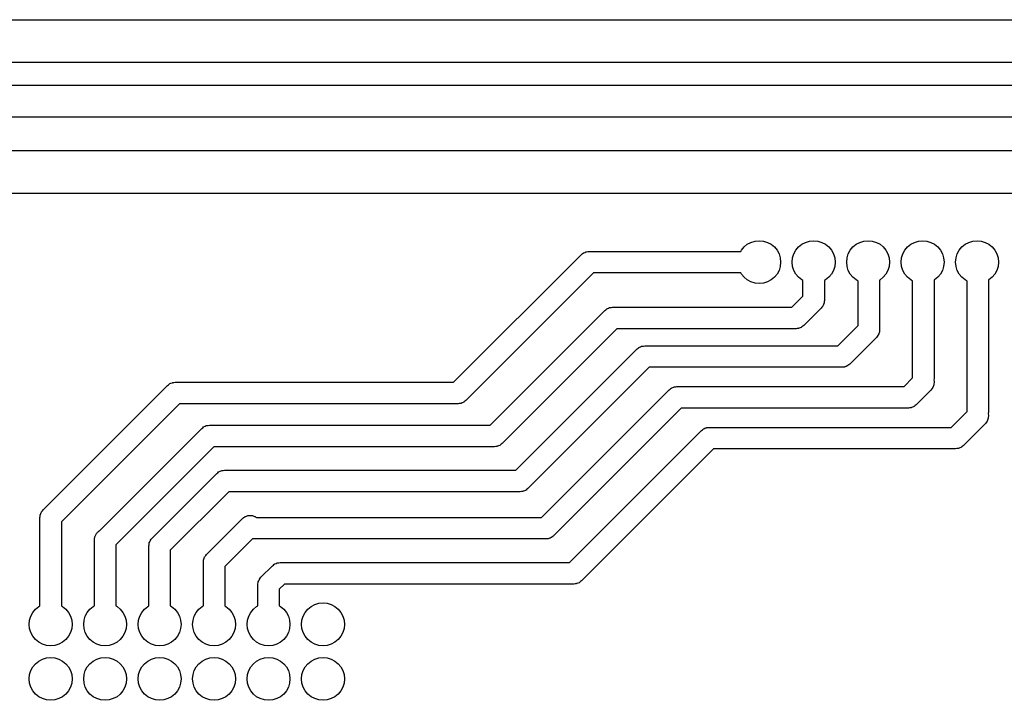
# Model space of a CAD drawing. Extents: x 62 to 248, y -138 to -62.
# Tile 5 of 10: x 112 to 158, y -94 to -62. Entities that reach past the tile are written whole.
import ezdxf

# ---------------------------------------------------------------- set-up
doc = ezdxf.new("R2010")
doc.units = 0
doc.layers.add('BLACK', color=7, linetype='CONTINUOUS')

msp = doc.modelspace()

# ---------------------------------------------------------------- linework, layer by layer
at = {"layer": 'BLACK', "linetype": 'CONTINUOUS'}
for p, q in [((84.1, -62), (196.5, -62)), ((196.085786, -64), (84.1, -64)), ((88.2, -65.05), (192, -65.05)), ((191.68934, -66.55), (88.51066, -66.55)), ((90.4, -68.1), (182.98, -68.1)), ((182.565786, -70.1), (90.814214, -70.1)), ((146.132893, -72.592893), (146.28443, -72.46853)), ((146.28443, -72.46853), (146.457317, -72.37612)), ((146.457317, -72.37612), (146.64491, -72.319215)), ((146.64491, -72.319215), (146.84, -72.3)), ((146.84, -72.3), (147.03509, -72.319215)), ((147.03509, -72.319215), (147.222683, -72.37612)), ((147.222683, -72.37612), (147.39557, -72.46853)), ((147.39557, -72.46853), (147.547107, -72.592893)), ((148.672893, -72.592893), (148.82443, -72.46853)), ((148.82443, -72.46853), (148.997317, -72.37612)), ((148.997317, -72.37612), (149.18491, -72.319215)), ((149.18491, -72.319215), (149.38, -72.3)), ((149.38, -72.3), (149.57509, -72.319215)), ((149.57509, -72.319215), (149.762683, -72.37612)), ((149.762683, -72.37612), (149.93557, -72.46853)), ((149.93557, -72.46853), (150.087107, -72.592893)), ((151.212893, -72.592893), (151.36443, -72.46853)), ((151.36443, -72.46853), (151.537317, -72.37612)), ((151.537317, -72.37612), (151.72491, -72.319215)), ((151.72491, -72.319215), (151.92, -72.3)), ((151.92, -72.3), (152.11509, -72.319215)), ((152.11509, -72.319215), (152.302683, -72.37612)), ((152.302683, -72.37612), (152.47557, -72.46853)), ((152.47557, -72.46853), (152.627107, -72.592893)), ((153.752893, -72.592893), (153.90443, -72.46853)), ((153.90443, -72.46853), (154.077317, -72.37612)), ((154.077317, -72.37612), (154.26491, -72.319215)), ((154.26491, -72.319215), (154.46, -72.3)), ((154.46, -72.3), (154.65509, -72.319215)), ((154.65509, -72.319215), (154.842683, -72.37612)), ((154.842683, -72.37612), (155.01557, -72.46853)), ((155.01557, -72.46853), (155.167107, -72.592893)), ((156.292893, -72.592893), (156.44443, -72.46853)), ((156.44443, -72.46853), (156.617317, -72.37612)), ((156.617317, -72.37612), (156.80491, -72.319215)), ((156.80491, -72.319215), (157, -72.3)), ((157, -72.3), (157.19509, -72.319215)), ((157.19509, -72.319215), (157.382683, -72.37612)), ((157.382683, -72.37612), (157.55557, -72.46853)), ((157.55557, -72.46853), (157.707107, -72.592893)), ((132.592894, -78.9), (138.546447, -72.946446)), ((138.546447, -72.946446), (138.589261, -72.914396)), ((138.589261, -72.914396), (138.62968, -72.879373)), ((138.62968, -72.879373), (138.646008, -72.871915)), ((138.646008, -72.871915), (138.660376, -72.861161)), ((138.660376, -72.861161), (138.710483, -72.842471)), ((138.710483, -72.842471), (138.759134, -72.820254)), ((138.759134, -72.820254), (138.776899, -72.817699)), ((138.776899, -72.817699), (138.793717, -72.811427)), ((138.793717, -72.811427), (138.847061, -72.807611)), ((138.847061, -72.807611), (138.9, -72.8)), ((138.9, -72.8), (145.978827, -72.8)), ((145.978827, -72.8), (146.00853, -72.74443)), ((146.00853, -72.74443), (146.132893, -72.592893)), ((147.547107, -72.592893), (147.67147, -72.74443)), ((147.67147, -72.74443), (147.76388, -72.917317)), ((147.76388, -72.917317), (147.820785, -73.10491)), ((148.399215, -73.10491), (148.45612, -72.917317)), ((148.45612, -72.917317), (148.54853, -72.74443)), ((148.54853, -72.74443), (148.672893, -72.592893)), ((150.087107, -72.592893), (150.21147, -72.74443)), ((150.21147, -72.74443), (150.30388, -72.917317)), ((150.30388, -72.917317), (150.360785, -73.10491)), ((150.939215, -73.10491), (150.99612, -72.917317)), ((150.99612, -72.917317), (151.08853, -72.74443)), ((151.08853, -72.74443), (151.212893, -72.592893)), ((152.627107, -72.592893), (152.75147, -72.74443)), ((152.75147, -72.74443), (152.84388, -72.917317)), ((152.84388, -72.917317), (152.900785, -73.10491)), ((153.479215, -73.10491), (153.53612, -72.917317)), ((153.53612, -72.917317), (153.62853, -72.74443)), ((153.62853, -72.74443), (153.752893, -72.592893)), ((155.167107, -72.592893), (155.29147, -72.74443)), ((155.29147, -72.74443), (155.38388, -72.917317)), ((155.38388, -72.917317), (155.440785, -73.10491)), ((156.019215, -73.10491), (156.07612, -72.917317)), ((156.07612, -72.917317), (156.16853, -72.74443)), ((156.16853, -72.74443), (156.292893, -72.592893)), ((157.707107, -72.592893), (157.83147, -72.74443)), ((157.83147, -72.74443), (157.92388, -72.917317)), ((157.92388, -72.917317), (157.980785, -73.10491)), ((147.820785, -73.10491), (147.84, -73.3)), ((147.84, -73.3), (147.820785, -73.49509)), ((148.38, -73.3), (148.399215, -73.10491)), ((148.399215, -73.49509), (148.38, -73.3)), ((150.360785, -73.10491), (150.38, -73.3)), ((150.38, -73.3), (150.360785, -73.49509)), ((150.92, -73.3), (150.939215, -73.10491)), ((150.939215, -73.49509), (150.92, -73.3)), ((152.900785, -73.10491), (152.92, -73.3)), ((152.92, -73.3), (152.900785, -73.49509)), ((153.46, -73.3), (153.479215, -73.10491)), ((153.479215, -73.49509), (153.46, -73.3)), ((155.440785, -73.10491), (155.46, -73.3)), ((155.46, -73.3), (155.440785, -73.49509)), ((156, -73.3), (156.019215, -73.10491)), ((156.019215, -73.49509), (156, -73.3)), ((157.980785, -73.10491), (158, -73.3)), ((158, -73.3), (157.980785, -73.49509)), ((139.107107, -73.8), (133.153553, -79.753553)), ((145.978827, -73.8), (139.107107, -73.8)), ((146.00853, -73.85557), (145.978827, -73.8)), ((146.132893, -74.007107), (146.00853, -73.85557)), ((147.67147, -73.85557), (147.547107, -74.007107)), ((147.76388, -73.682683), (147.67147, -73.85557)), ((147.820785, -73.49509), (147.76388, -73.682683)), ((148.45612, -73.682683), (148.399215, -73.49509)), ((148.54853, -73.85557), (148.45612, -73.682683)), ((148.672893, -74.007107), (148.54853, -73.85557)), ((150.21147, -73.85557), (150.087107, -74.007107)), ((150.30388, -73.682683), (150.21147, -73.85557)), ((150.360785, -73.49509), (150.30388, -73.682683)), ((150.99612, -73.682683), (150.939215, -73.49509)), ((151.08853, -73.85557), (150.99612, -73.682683)), ((151.212893, -74.007107), (151.08853, -73.85557)), ((152.75147, -73.85557), (152.627107, -74.007107)), ((152.84388, -73.682683), (152.75147, -73.85557)), ((152.900785, -73.49509), (152.84388, -73.682683)), ((153.53612, -73.682683), (153.479215, -73.49509)), ((153.62853, -73.85557), (153.53612, -73.682683)), ((153.752893, -74.007107), (153.62853, -73.85557)), ((155.29147, -73.85557), (155.167107, -74.007107)), ((155.38388, -73.682683), (155.29147, -73.85557)), ((155.440785, -73.49509), (155.38388, -73.682683)), ((156.07612, -73.682683), (156.019215, -73.49509)), ((156.16853, -73.85557), (156.07612, -73.682683)), ((156.292893, -74.007107), (156.16853, -73.85557)), ((157.83147, -73.85557), (157.707107, -74.007107)), ((157.92388, -73.682683), (157.83147, -73.85557)), ((157.980785, -73.49509), (157.92388, -73.682683)), ((146.28443, -74.13147), (146.132893, -74.007107)), ((146.457317, -74.22388), (146.28443, -74.13147)), ((146.64491, -74.280785), (146.457317, -74.22388)), ((146.84, -74.3), (146.64491, -74.280785)), ((147.03509, -74.280785), (146.84, -74.3)), ((147.222683, -74.22388), (147.03509, -74.280785)), ((147.39557, -74.13147), (147.222683, -74.22388)), ((147.547107, -74.007107), (147.39557, -74.13147)), ((148.82443, -74.13147), (148.672893, -74.007107)), ((148.88, -74.161172), (148.82443, -74.13147)), ((148.88, -74.877894), (148.88, -74.161172)), ((149.93557, -74.13147), (149.88, -74.161172)), ((149.88, -74.161172), (149.88, -75.085)), ((150.087107, -74.007107), (149.93557, -74.13147)), ((151.36443, -74.13147), (151.212893, -74.007107)), ((151.455, -74.17988), (151.36443, -74.13147)), ((151.455, -76.247894), (151.455, -74.17988)), ((152.47557, -74.13147), (152.455, -74.142464)), ((152.455, -74.142464), (152.455, -76.455)), ((152.627107, -74.007107), (152.47557, -74.13147)), ((153.90443, -74.13147), (153.752893, -74.007107)), ((153.995, -74.17988), (153.90443, -74.13147)), ((153.995, -78.697893), (153.995, -74.17988)), ((155.01557, -74.13147), (154.995, -74.142464)), ((154.995, -74.142464), (154.995, -78.705)), ((155.167107, -74.007107), (155.01557, -74.13147)), ((156.44443, -74.13147), (156.292893, -74.007107)), ((156.535, -74.17988), (156.44443, -74.13147)), ((156.535, -80.257894), (156.535, -74.17988)), ((157.55557, -74.13147), (157.535, -74.142464)), ((157.535, -74.142464), (157.535, -80.265)), ((157.707107, -74.007107), (157.55557, -74.13147)), ((148.357894, -75.4), (148.88, -74.877894)), ((149.837528, -75.274516), (149.818839, -75.324624)), ((149.859746, -75.225866), (149.837528, -75.274516)), ((149.8623, -75.2081), (149.859746, -75.225866)), ((149.868573, -75.191283), (149.8623, -75.2081)), ((149.872388, -75.137938), (149.868573, -75.191283)), ((149.88, -75.085), (149.872388, -75.137938)), ((134.292894, -80.9), (139.646447, -75.546446)), ((139.646447, -75.546446), (139.689261, -75.514396)), ((139.689261, -75.514396), (139.72968, -75.479373)), ((139.72968, -75.479373), (139.746008, -75.471915)), ((139.746008, -75.471915), (139.760376, -75.461161)), ((139.760376, -75.461161), (139.810487, -75.442469)), ((139.810487, -75.442469), (139.859134, -75.420254)), ((139.859134, -75.420254), (139.876895, -75.4177)), ((139.876895, -75.4177), (139.893717, -75.411426)), ((139.893717, -75.411426), (139.94707, -75.40761)), ((139.94707, -75.40761), (140, -75.4)), ((140, -75.4), (148.357894, -75.4)), ((149.733553, -75.438553), (148.918553, -76.253553)), ((149.765599, -75.395744), (149.733553, -75.438553)), ((149.800627, -75.35532), (149.765599, -75.395744)), ((149.808084, -75.33899), (149.800627, -75.35532)), ((149.818839, -75.324624), (149.808084, -75.33899)), ((140.207107, -76.4), (134.853553, -81.753553)), ((148.565, -76.4), (140.207107, -76.4)), ((148.617938, -76.392388), (148.565, -76.4)), ((148.671283, -76.388573), (148.617938, -76.392388)), ((148.6881, -76.3823), (148.671283, -76.388573)), ((148.705866, -76.379746), (148.6881, -76.3823)), ((148.754516, -76.357528), (148.705866, -76.379746)), ((148.804624, -76.338839), (148.754516, -76.357528)), ((148.81899, -76.328084), (148.804624, -76.338839)), ((148.83532, -76.320627), (148.81899, -76.328084)), ((148.875744, -76.285599), (148.83532, -76.320627)), ((148.918553, -76.253553), (148.875744, -76.285599)), ((150.502894, -77.2), (151.455, -76.247894)), ((152.412528, -76.644516), (152.393839, -76.694624)), ((152.434746, -76.595866), (152.412528, -76.644516)), ((152.4373, -76.5781), (152.434746, -76.595866)), ((152.443573, -76.561283), (152.4373, -76.5781)), ((152.447388, -76.507938), (152.443573, -76.561283)), ((152.455, -76.455), (152.447388, -76.507938)), ((152.308553, -76.808553), (151.063553, -78.053553)), ((152.340599, -76.765744), (152.308553, -76.808553)), ((152.375627, -76.72532), (152.340599, -76.765744)), ((152.383084, -76.70899), (152.375627, -76.72532)), ((152.393839, -76.694624), (152.383084, -76.70899)), ((135.492894, -83), (141.146447, -77.346446)), ((141.146447, -77.346446), (141.189261, -77.314396)), ((141.189261, -77.314396), (141.22968, -77.279373)), ((141.22968, -77.279373), (141.246008, -77.271915)), ((141.246008, -77.271915), (141.260376, -77.261161)), ((141.260376, -77.261161), (141.310487, -77.242469)), ((141.310487, -77.242469), (141.359134, -77.220254)), ((141.359134, -77.220254), (141.376895, -77.2177)), ((141.376895, -77.2177), (141.393717, -77.211426)), ((141.393717, -77.211426), (141.44707, -77.20761)), ((141.44707, -77.20761), (141.5, -77.2)), ((141.5, -77.2), (150.502894, -77.2)), ((141.707107, -78.2), (136.053553, -83.853553)), ((150.71, -78.2), (141.707107, -78.2)), ((150.762938, -78.192388), (150.71, -78.2)), ((150.816283, -78.188573), (150.762938, -78.192388)), ((150.8331, -78.1823), (150.816283, -78.188573)), ((150.850866, -78.179746), (150.8331, -78.1823)), ((150.899516, -78.157528), (150.850866, -78.179746)), ((150.949624, -78.138839), (150.899516, -78.157528)), ((150.96399, -78.128084), (150.949624, -78.138839)), ((150.98032, -78.120627), (150.96399, -78.128084)), ((151.020744, -78.085599), (150.98032, -78.120627)), ((151.063553, -78.053553), (151.020744, -78.085599)), ((119.346008, -78.971915), (119.360376, -78.961161)), ((119.360376, -78.961161), (119.410487, -78.942469)), ((119.410487, -78.942469), (119.459134, -78.920254)), ((119.459134, -78.920254), (119.476895, -78.9177)), ((119.476895, -78.9177), (119.493717, -78.911426)), ((119.493717, -78.911426), (119.54707, -78.90761)), ((119.54707, -78.90761), (119.6, -78.9)), ((119.6, -78.9), (132.592894, -78.9)), ((153.592894, -79.1), (153.995, -78.697893)), ((154.995, -78.705), (154.980267, -78.807463)), ((154.980267, -78.807463), (154.993726, -78.86933)), ((154.993726, -78.86933), (154.983573, -79.011283)), ((113.446447, -84.846447), (119.246447, -79.046446)), ((119.246447, -79.046446), (119.289261, -79.014396)), ((119.289261, -79.014396), (119.32968, -78.979373)), ((119.32968, -78.979373), (119.346008, -78.971915)), ((136.692894, -85.2), (142.646447, -79.246446)), ((142.646447, -79.246446), (142.689261, -79.214396)), ((142.689261, -79.214396), (142.72968, -79.179373)), ((142.72968, -79.179373), (142.746008, -79.171915)), ((142.746008, -79.171915), (142.760376, -79.161161)), ((142.760376, -79.161161), (142.810483, -79.142471)), ((142.810483, -79.142471), (142.859134, -79.120254)), ((142.859134, -79.120254), (142.876899, -79.117699)), ((142.876899, -79.117699), (142.893717, -79.111427)), ((142.893717, -79.111427), (142.947061, -79.107611)), ((142.947061, -79.107611), (143, -79.1)), ((143, -79.1), (153.592894, -79.1)), ((154.848553, -79.258554), (154.153553, -79.953553)), ((154.933839, -79.144625), (154.848553, -79.258554)), ((154.983573, -79.011283), (154.933839, -79.144625)), ((132.906283, -79.888573), (132.852938, -79.892388)), ((132.9231, -79.8823), (132.906283, -79.888573)), ((132.940866, -79.879746), (132.9231, -79.8823)), ((132.989516, -79.857528), (132.940866, -79.879746)), ((133.039624, -79.838839), (132.989516, -79.857528)), ((133.05399, -79.828084), (133.039624, -79.838839)), ((133.07032, -79.820627), (133.05399, -79.828084)), ((133.110744, -79.785599), (133.07032, -79.820627)), ((133.153553, -79.753553), (133.110744, -79.785599)), ((119.807107, -79.9), (114.3, -85.407106)), ((132.8, -79.9), (119.807107, -79.9)), ((132.852938, -79.892388), (132.8, -79.9)), ((143.207107, -80.1), (137.253553, -86.053553)), ((153.8, -80.1), (143.207107, -80.1)), ((153.852938, -80.092388), (153.8, -80.1)), ((153.906283, -80.088573), (153.852938, -80.092388)), ((153.9231, -80.0823), (153.906283, -80.088573)), ((153.940866, -80.079746), (153.9231, -80.0823)), ((153.989516, -80.057528), (153.940866, -80.079746)), ((154.039624, -80.038839), (153.989516, -80.057528)), ((154.05399, -80.028084), (154.039624, -80.038839)), ((154.07032, -80.020627), (154.05399, -80.028084)), ((154.110744, -79.985599), (154.07032, -80.020627)), ((154.153553, -79.953553), (154.110744, -79.985599)), ((155.792894, -81), (156.535, -80.257894)), ((157.535, -80.265), (157.520267, -80.367462)), ((157.473839, -80.704624), (157.388553, -80.818553)), ((157.523573, -80.571283), (157.473839, -80.704624)), ((157.520267, -80.367462), (157.533726, -80.42933)), ((157.533726, -80.42933), (157.523573, -80.571283)), ((116.076749, -85.816144), (120.846447, -81.046446)), ((120.846447, -81.046446), (120.889261, -81.014396)), ((120.889261, -81.014396), (120.92968, -80.979373)), ((120.92968, -80.979373), (120.946008, -80.971915)), ((120.946008, -80.971915), (120.960376, -80.961161)), ((120.960376, -80.961161), (121.010487, -80.942469)), ((121.010487, -80.942469), (121.059134, -80.920254)), ((121.059134, -80.920254), (121.076895, -80.9177)), ((121.076895, -80.9177), (121.093717, -80.911426)), ((121.093717, -80.911426), (121.14707, -80.90761)), ((121.14707, -80.90761), (121.2, -80.9)), ((121.2, -80.9), (134.292894, -80.9)), ((137.992894, -87.3), (144.146446, -81.146447)), ((144.146446, -81.146447), (144.189262, -81.114395)), ((144.189262, -81.114395), (144.22968, -81.079373)), ((144.22968, -81.079373), (144.246006, -81.071916)), ((144.246006, -81.071916), (144.260375, -81.061161)), ((144.260375, -81.061161), (144.310485, -81.04247)), ((144.310485, -81.04247), (144.359134, -81.020254)), ((144.359134, -81.020254), (144.376899, -81.017699)), ((144.376899, -81.017699), (144.393717, -81.011427)), ((144.393717, -81.011427), (144.447061, -81.007611)), ((144.447061, -81.007611), (144.5, -81)), ((144.5, -81), (155.792894, -81)), ((157.388553, -80.818553), (156.353553, -81.853553)), ((121.407107, -81.9), (116.84, -86.467106)), ((134.5, -81.9), (121.407107, -81.9)), ((134.552938, -81.892388), (134.5, -81.9)), ((134.606283, -81.888573), (134.552938, -81.892388)), ((134.6231, -81.8823), (134.606283, -81.888573)), ((134.640866, -81.879746), (134.6231, -81.8823)), ((134.689516, -81.857528), (134.640866, -81.879746)), ((134.739624, -81.838839), (134.689516, -81.857528)), ((134.75399, -81.828084), (134.739624, -81.838839)), ((134.77032, -81.820627), (134.75399, -81.828084)), ((134.810744, -81.785599), (134.77032, -81.820627)), ((134.853553, -81.753553), (134.810744, -81.785599)), ((144.707107, -82), (138.553553, -88.153553)), ((156, -82), (144.707107, -82)), ((156.052938, -81.992388), (156, -82)), ((156.106283, -81.988573), (156.052938, -81.992388)), ((156.1231, -81.9823), (156.106283, -81.988573)), ((156.140866, -81.979746), (156.1231, -81.9823)), ((156.189516, -81.957528), (156.140866, -81.979746)), ((156.239624, -81.938839), (156.189516, -81.957528)), ((156.25399, -81.928084), (156.239624, -81.938839)), ((156.27032, -81.920627), (156.25399, -81.928084)), ((156.310744, -81.885599), (156.27032, -81.920627)), ((156.353553, -81.853553), (156.310744, -81.885599)), ((121.589255, -83.1144), (121.62968, -83.079373)), ((121.62968, -83.079373), (121.646009, -83.071915)), ((121.646009, -83.071915), (121.660376, -83.061161)), ((121.660376, -83.061161), (121.710483, -83.042471)), ((121.710483, -83.042471), (121.759134, -83.020254)), ((121.759134, -83.020254), (121.776899, -83.017699)), ((121.776899, -83.017699), (121.793717, -83.011427)), ((121.793717, -83.011427), (121.847061, -83.007611)), ((121.847061, -83.007611), (121.9, -83)), ((121.9, -83), (135.492894, -83)), ((118.526447, -86.166447), (121.546447, -83.146447)), ((121.546447, -83.146447), (121.589255, -83.1144)), ((122.107106, -84), (119.38, -86.727106)), ((135.7, -84), (122.107106, -84)), ((135.752938, -83.992388), (135.7, -84)), ((135.806283, -83.988573), (135.752938, -83.992388)), ((135.8231, -83.9823), (135.806283, -83.988573)), ((135.840866, -83.979746), (135.8231, -83.9823)), ((135.889516, -83.957528), (135.840866, -83.979746)), ((135.939624, -83.938839), (135.889516, -83.957528)), ((135.95399, -83.928084), (135.939624, -83.938839)), ((135.97032, -83.920627), (135.95399, -83.928084)), ((136.010744, -83.885599), (135.97032, -83.920627)), ((136.053553, -83.853553), (136.010744, -83.885599)), ((113.371915, -84.946009), (113.379373, -84.92968)), ((113.379373, -84.92968), (113.4144, -84.889255)), ((113.4144, -84.889255), (113.446447, -84.846447)), ((113.3, -85.2), (113.307611, -85.147061)), ((113.3, -89.318827), (113.3, -85.2)), ((113.307611, -85.147061), (113.311427, -85.093717)), ((113.311427, -85.093717), (113.317699, -85.076899)), ((113.317699, -85.076899), (113.320254, -85.059134)), ((113.320254, -85.059134), (113.342471, -85.010483)), ((113.342471, -85.010483), (113.361161, -84.960376)), ((113.361161, -84.960376), (113.371915, -84.946009)), ((121.066447, -86.926447), (122.746447, -85.246446)), ((122.746447, -85.246446), (122.775072, -85.225017)), ((122.775072, -85.225017), (122.800361, -85.199729)), ((122.800361, -85.199729), (122.831752, -85.182588)), ((122.831752, -85.182588), (122.860376, -85.161161)), ((122.860376, -85.161161), (122.893877, -85.148665)), ((122.893877, -85.148665), (122.925268, -85.131525)), ((122.925268, -85.131525), (122.960214, -85.123922)), ((122.960214, -85.123922), (122.993717, -85.111427)), ((122.993717, -85.111427), (123.029384, -85.108875)), ((123.029384, -85.108875), (123.06433, -85.101274)), ((123.06433, -85.101274), (123.1, -85.103825)), ((123.1, -85.103825), (123.13567, -85.101274)), ((123.13567, -85.101274), (123.170615, -85.108875)), ((123.170615, -85.108875), (123.206283, -85.111427)), ((123.206283, -85.111427), (123.239785, -85.123922)), ((123.239785, -85.123922), (123.274732, -85.131525)), ((123.274732, -85.131525), (123.306122, -85.148665)), ((123.306122, -85.148665), (123.339624, -85.161161)), ((123.339624, -85.161161), (123.368246, -85.182587)), ((123.368246, -85.182587), (123.399639, -85.199729)), ((123.399639, -85.199729), (123.39991, -85.2)), ((123.39991, -85.2), (136.692894, -85.2)), ((114.3, -85.407106), (114.3, -89.318827)), ((116.01257, -85.862125), (116.042654, -85.84279)), ((116.042654, -85.84279), (116.06968, -85.819373)), ((116.06968, -85.819373), (116.076749, -85.816144)), ((115.84, -86.24), (115.845089, -86.204606)), ((115.84, -89.318827), (115.84, -86.24)), ((115.845089, -86.168843), (115.855165, -86.134526)), ((115.845089, -86.204606), (115.845089, -86.168843)), ((115.855165, -86.134526), (115.860254, -86.099134)), ((115.860254, -86.099134), (115.875107, -86.066608)), ((115.875107, -86.066608), (115.885184, -86.032292)), ((115.885184, -86.032292), (115.904518, -86.002206)), ((115.904518, -86.002206), (115.919373, -85.96968)), ((115.919373, -85.96968), (115.94279, -85.942654)), ((115.94279, -85.942654), (115.962125, -85.91257)), ((115.962125, -85.91257), (115.989151, -85.889151)), ((115.989151, -85.889151), (116.01257, -85.862125)), ((118.422471, -86.330483), (118.441161, -86.280376)), ((118.441161, -86.280376), (118.451915, -86.266009)), ((118.451915, -86.266009), (118.459373, -86.24968)), ((118.459373, -86.24968), (118.4944, -86.209255)), ((118.4944, -86.209255), (118.526447, -86.166447)), ((123.207107, -86.2), (121.92, -87.487106)), ((136.9, -86.2), (123.207107, -86.2)), ((136.952938, -86.192388), (136.9, -86.2)), ((137.006283, -86.188573), (136.952938, -86.192388)), ((137.0231, -86.1823), (137.006283, -86.188573)), ((137.040866, -86.179746), (137.0231, -86.1823)), ((137.089516, -86.157528), (137.040866, -86.179746)), ((137.139624, -86.138839), (137.089516, -86.157528)), ((137.15399, -86.128084), (137.139624, -86.138839)), ((137.17032, -86.120627), (137.15399, -86.128084)), ((137.210744, -86.085599), (137.17032, -86.120627)), ((137.253553, -86.053553), (137.210744, -86.085599)), ((116.84, -86.467106), (116.84, -89.318827)), ((118.38, -86.52), (118.387611, -86.467061)), ((118.38, -89.318827), (118.38, -86.52)), ((118.387611, -86.467061), (118.391427, -86.413717)), ((118.391427, -86.413717), (118.397699, -86.396899)), ((118.397699, -86.396899), (118.400254, -86.379134)), ((118.400254, -86.379134), (118.422471, -86.330483)), ((119.38, -86.727106), (119.38, -89.318827)), ((120.92, -87.28), (120.927611, -87.227061)), ((120.927611, -87.227061), (120.931427, -87.173717)), ((120.931427, -87.173717), (120.937699, -87.156899)), ((120.937699, -87.156899), (120.940254, -87.139134)), ((120.940254, -87.139134), (120.962471, -87.090483)), ((120.962471, -87.090483), (120.981161, -87.040376)), ((120.981161, -87.040376), (120.991915, -87.026009)), ((120.991915, -87.026009), (120.999373, -87.00968)), ((120.999373, -87.00968), (121.0344, -86.969255)), ((121.0344, -86.969255), (121.066447, -86.926447)), ((120.92, -89.318827), (120.92, -87.28)), ((121.92, -87.487106), (121.92, -89.318827)), ((123.606447, -87.986447), (124.146446, -87.446447)), ((124.146446, -87.446447), (124.189262, -87.414395)), ((124.189262, -87.414395), (124.22968, -87.379373)), ((124.22968, -87.379373), (124.246006, -87.371916)), ((124.246006, -87.371916), (124.260375, -87.361161)), ((124.260375, -87.361161), (124.310485, -87.34247)), ((124.310485, -87.34247), (124.359134, -87.320254)), ((124.359134, -87.320254), (124.376899, -87.317699)), ((124.376899, -87.317699), (124.393717, -87.311427)), ((124.393717, -87.311427), (124.447061, -87.307611)), ((124.447061, -87.307611), (124.5, -87.3)), ((124.5, -87.3), (137.992894, -87.3)), ((123.480254, -88.199134), (123.502471, -88.150483)), ((123.502471, -88.150483), (123.521161, -88.100376)), ((123.521161, -88.100376), (123.531915, -88.086009)), ((123.531915, -88.086009), (123.539373, -88.06968)), ((123.539373, -88.06968), (123.5744, -88.029255)), ((123.5744, -88.029255), (123.606447, -87.986447)), ((138.553553, -88.153553), (138.510744, -88.185599)), ((123.46, -88.34), (123.467611, -88.287061)), ((123.46, -89.318827), (123.46, -88.34)), ((123.467611, -88.287061), (123.471427, -88.233717)), ((123.471427, -88.233717), (123.477699, -88.216899)), ((123.477699, -88.216899), (123.480254, -88.199134)), ((124.707107, -88.3), (124.46, -88.547106)), ((124.46, -88.547106), (124.46, -89.318827)), ((138.2, -88.3), (124.707107, -88.3)), ((138.252938, -88.292388), (138.2, -88.3)), ((138.306283, -88.288573), (138.252938, -88.292388)), ((138.3231, -88.2823), (138.306283, -88.288573)), ((138.340866, -88.279746), (138.3231, -88.2823)), ((138.389516, -88.257528), (138.340866, -88.279746)), ((138.439624, -88.238839), (138.389516, -88.257528)), ((138.45399, -88.228084), (138.439624, -88.238839)), ((138.47032, -88.220627), (138.45399, -88.228084)), ((138.510744, -88.185599), (138.47032, -88.220627)), ((112.96853, -89.62443), (113.092893, -89.472893)), ((113.092893, -89.472893), (113.24443, -89.34853)), ((113.24443, -89.34853), (113.3, -89.318827)), ((114.3, -89.318827), (114.35557, -89.34853)), ((114.35557, -89.34853), (114.507107, -89.472893)), ((114.507107, -89.472893), (114.63147, -89.62443)), ((115.50853, -89.62443), (115.632893, -89.472893)), ((115.632893, -89.472893), (115.78443, -89.34853)), ((115.78443, -89.34853), (115.84, -89.318827)), ((116.84, -89.318827), (116.89557, -89.34853)), ((116.89557, -89.34853), (117.047107, -89.472893)), ((117.047107, -89.472893), (117.17147, -89.62443)), ((118.04853, -89.62443), (118.172893, -89.472893)), ((118.172893, -89.472893), (118.32443, -89.34853)), ((118.32443, -89.34853), (118.38, -89.318827)), ((119.38, -89.318827), (119.43557, -89.34853)), ((119.43557, -89.34853), (119.587107, -89.472893)), ((119.587107, -89.472893), (119.71147, -89.62443)), ((120.58853, -89.62443), (120.712893, -89.472893)), ((120.712893, -89.472893), (120.86443, -89.34853)), ((120.86443, -89.34853), (120.92, -89.318827)), ((121.92, -89.318827), (121.97557, -89.34853)), ((121.97557, -89.34853), (122.127107, -89.472893)), ((122.127107, -89.472893), (122.25147, -89.62443)), ((123.12853, -89.62443), (123.252893, -89.472893)), ((123.252893, -89.472893), (123.40443, -89.34853)), ((123.40443, -89.34853), (123.46, -89.318827)), ((124.46, -89.318827), (124.51557, -89.34853)), ((124.51557, -89.34853), (124.667107, -89.472893)), ((124.667107, -89.472893), (124.79147, -89.62443)), ((125.66853, -89.62443), (125.792893, -89.472893)), ((125.792893, -89.472893), (125.94443, -89.34853)), ((125.94443, -89.34853), (126.117317, -89.25612)), ((126.117317, -89.25612), (126.30491, -89.199215)), ((126.30491, -89.199215), (126.5, -89.18)), ((126.5, -89.18), (126.69509, -89.199215)), ((126.69509, -89.199215), (126.882683, -89.25612)), ((126.882683, -89.25612), (127.05557, -89.34853)), ((127.05557, -89.34853), (127.207107, -89.472893)), ((127.207107, -89.472893), (127.33147, -89.62443)), ((112.8, -90.18), (112.819215, -89.98491)), ((112.819215, -89.98491), (112.87612, -89.797317)), ((112.87612, -89.797317), (112.96853, -89.62443)), ((114.63147, -89.62443), (114.72388, -89.797317)), ((114.72388, -89.797317), (114.780785, -89.98491)), ((114.780785, -89.98491), (114.8, -90.18)), ((115.34, -90.18), (115.359215, -89.98491)), ((115.359215, -89.98491), (115.41612, -89.797317)), ((115.41612, -89.797317), (115.50853, -89.62443)), ((117.17147, -89.62443), (117.26388, -89.797317)), ((117.26388, -89.797317), (117.320785, -89.98491)), ((117.320785, -89.98491), (117.34, -90.18)), ((117.88, -90.18), (117.899215, -89.98491)), ((117.899215, -89.98491), (117.95612, -89.797317)), ((117.95612, -89.797317), (118.04853, -89.62443)), ((119.71147, -89.62443), (119.80388, -89.797317)), ((119.80388, -89.797317), (119.860785, -89.98491)), ((119.860785, -89.98491), (119.88, -90.18)), ((120.42, -90.18), (120.439215, -89.98491)), ((120.439215, -89.98491), (120.49612, -89.797317)), ((120.49612, -89.797317), (120.58853, -89.62443)), ((122.25147, -89.62443), (122.34388, -89.797317)), ((122.34388, -89.797317), (122.400785, -89.98491)), ((122.400785, -89.98491), (122.42, -90.18)), ((122.96, -90.18), (122.979215, -89.98491)), ((122.979215, -89.98491), (123.03612, -89.797317)), ((123.03612, -89.797317), (123.12853, -89.62443)), ((124.79147, -89.62443), (124.88388, -89.797317)), ((124.88388, -89.797317), (124.940785, -89.98491)), ((124.940785, -89.98491), (124.96, -90.18)), ((125.5, -90.18), (125.519215, -89.98491)), ((125.519215, -89.98491), (125.57612, -89.797317)), ((125.57612, -89.797317), (125.66853, -89.62443)), ((127.33147, -89.62443), (127.42388, -89.797317)), ((127.42388, -89.797317), (127.480785, -89.98491)), ((127.480785, -89.98491), (127.5, -90.18)), ((112.819215, -90.37509), (112.8, -90.18)), ((112.87612, -90.562683), (112.819215, -90.37509)), ((114.780785, -90.37509), (114.72388, -90.562683)), ((114.8, -90.18), (114.780785, -90.37509)), ((115.359215, -90.37509), (115.34, -90.18)), ((115.41612, -90.562683), (115.359215, -90.37509)), ((117.320785, -90.37509), (117.26388, -90.562683)), ((117.34, -90.18), (117.320785, -90.37509)), ((117.899215, -90.37509), (117.88, -90.18)), ((117.95612, -90.562683), (117.899215, -90.37509)), ((119.860785, -90.37509), (119.80388, -90.562683)), ((119.88, -90.18), (119.860785, -90.37509)), ((120.439215, -90.37509), (120.42, -90.18)), ((120.49612, -90.562683), (120.439215, -90.37509)), ((122.400785, -90.37509), (122.34388, -90.562683)), ((122.42, -90.18), (122.400785, -90.37509)), ((122.979215, -90.37509), (122.96, -90.18)), ((123.03612, -90.562683), (122.979215, -90.37509)), ((124.940785, -90.37509), (124.88388, -90.562683)), ((124.96, -90.18), (124.940785, -90.37509)), ((125.519215, -90.37509), (125.5, -90.18)), ((125.57612, -90.562683), (125.519215, -90.37509)), ((127.480785, -90.37509), (127.42388, -90.562683)), ((127.5, -90.18), (127.480785, -90.37509)), ((112.96853, -90.73557), (112.87612, -90.562683)), ((113.092893, -90.887107), (112.96853, -90.73557)), ((113.24443, -91.01147), (113.092893, -90.887107)), ((114.507107, -90.887107), (114.35557, -91.01147)), ((114.63147, -90.73557), (114.507107, -90.887107)), ((114.72388, -90.562683), (114.63147, -90.73557)), ((115.50853, -90.73557), (115.41612, -90.562683)), ((115.632893, -90.887107), (115.50853, -90.73557)), ((115.78443, -91.01147), (115.632893, -90.887107)), ((117.047107, -90.887107), (116.89557, -91.01147)), ((117.17147, -90.73557), (117.047107, -90.887107)), ((117.26388, -90.562683), (117.17147, -90.73557)), ((118.04853, -90.73557), (117.95612, -90.562683)), ((118.172893, -90.887107), (118.04853, -90.73557)), ((118.32443, -91.01147), (118.172893, -90.887107)), ((119.587107, -90.887107), (119.43557, -91.01147)), ((119.71147, -90.73557), (119.587107, -90.887107)), ((119.80388, -90.562683), (119.71147, -90.73557)), ((120.58853, -90.73557), (120.49612, -90.562683)), ((120.712893, -90.887107), (120.58853, -90.73557)), ((120.86443, -91.01147), (120.712893, -90.887107)), ((122.127107, -90.887107), (121.97557, -91.01147)), ((122.25147, -90.73557), (122.127107, -90.887107)), ((122.34388, -90.562683), (122.25147, -90.73557)), ((123.12853, -90.73557), (123.03612, -90.562683)), ((123.252893, -90.887107), (123.12853, -90.73557)), ((123.40443, -91.01147), (123.252893, -90.887107)), ((124.667107, -90.887107), (124.51557, -91.01147)), ((124.79147, -90.73557), (124.667107, -90.887107)), ((124.88388, -90.562683), (124.79147, -90.73557)), ((125.66853, -90.73557), (125.57612, -90.562683)), ((125.792893, -90.887107), (125.66853, -90.73557)), ((125.94443, -91.01147), (125.792893, -90.887107)), ((127.207107, -90.887107), (127.05557, -91.01147)), ((127.33147, -90.73557), (127.207107, -90.887107)), ((127.42388, -90.562683), (127.33147, -90.73557)), ((113.417317, -91.10388), (113.24443, -91.01147)), ((113.60491, -91.160785), (113.417317, -91.10388)), ((113.8, -91.18), (113.60491, -91.160785)), ((113.99509, -91.160785), (113.8, -91.18)), ((114.182683, -91.10388), (113.99509, -91.160785)), ((114.35557, -91.01147), (114.182683, -91.10388)), ((115.957317, -91.10388), (115.78443, -91.01147)), ((116.14491, -91.160785), (115.957317, -91.10388)), ((116.34, -91.18), (116.14491, -91.160785)), ((116.53509, -91.160785), (116.34, -91.18)), ((116.722683, -91.10388), (116.53509, -91.160785)), ((116.89557, -91.01147), (116.722683, -91.10388)), ((118.497317, -91.10388), (118.32443, -91.01147)), ((118.68491, -91.160785), (118.497317, -91.10388)), ((118.88, -91.18), (118.68491, -91.160785)), ((119.07509, -91.160785), (118.88, -91.18)), ((119.262683, -91.10388), (119.07509, -91.160785)), ((119.43557, -91.01147), (119.262683, -91.10388)), ((121.037317, -91.10388), (120.86443, -91.01147)), ((121.22491, -91.160785), (121.037317, -91.10388)), ((121.42, -91.18), (121.22491, -91.160785)), ((121.61509, -91.160785), (121.42, -91.18)), ((121.802683, -91.10388), (121.61509, -91.160785)), ((121.97557, -91.01147), (121.802683, -91.10388)), ((123.577317, -91.10388), (123.40443, -91.01147)), ((123.76491, -91.160785), (123.577317, -91.10388)), ((123.96, -91.18), (123.76491, -91.160785)), ((124.15509, -91.160785), (123.96, -91.18)), ((124.342683, -91.10388), (124.15509, -91.160785)), ((124.51557, -91.01147), (124.342683, -91.10388)), ((126.117317, -91.10388), (125.94443, -91.01147)), ((126.30491, -91.160785), (126.117317, -91.10388)), ((126.5, -91.18), (126.30491, -91.160785)), ((126.69509, -91.160785), (126.5, -91.18)), ((126.882683, -91.10388), (126.69509, -91.160785)), ((127.05557, -91.01147), (126.882683, -91.10388)), ((113.24443, -91.88853), (113.417317, -91.79612)), ((113.417317, -91.79612), (113.60491, -91.739215)), ((113.60491, -91.739215), (113.8, -91.72)), ((113.8, -91.72), (113.99509, -91.739215)), ((113.99509, -91.739215), (114.182683, -91.79612)), ((114.182683, -91.79612), (114.35557, -91.88853)), ((115.78443, -91.88853), (115.957317, -91.79612)), ((115.957317, -91.79612), (116.14491, -91.739215)), ((116.14491, -91.739215), (116.34, -91.72)), ((116.34, -91.72), (116.53509, -91.739215)), ((116.53509, -91.739215), (116.722683, -91.79612)), ((116.722683, -91.79612), (116.89557, -91.88853)), ((118.32443, -91.88853), (118.497317, -91.79612)), ((118.497317, -91.79612), (118.68491, -91.739215)), ((118.68491, -91.739215), (118.88, -91.72)), ((118.88, -91.72), (119.07509, -91.739215)), ((119.07509, -91.739215), (119.262683, -91.79612)), ((119.262683, -91.79612), (119.43557, -91.88853)), ((120.86443, -91.88853), (121.037317, -91.79612)), ((121.037317, -91.79612), (121.22491, -91.739215)), ((121.22491, -91.739215), (121.42, -91.72)), ((121.42, -91.72), (121.61509, -91.739215)), ((121.61509, -91.739215), (121.802683, -91.79612)), ((121.802683, -91.79612), (121.97557, -91.88853)), ((123.40443, -91.88853), (123.577317, -91.79612)), ((123.577317, -91.79612), (123.76491, -91.739215)), ((123.76491, -91.739215), (123.96, -91.72)), ((123.96, -91.72), (124.15509, -91.739215)), ((124.15509, -91.739215), (124.342683, -91.79612)), ((124.342683, -91.79612), (124.51557, -91.88853)), ((125.94443, -91.88853), (126.117317, -91.79612)), ((126.117317, -91.79612), (126.30491, -91.739215)), ((126.30491, -91.739215), (126.5, -91.72)), ((126.5, -91.72), (126.69509, -91.739215)), ((126.69509, -91.739215), (126.882683, -91.79612)), ((126.882683, -91.79612), (127.05557, -91.88853)), ((112.87612, -92.337317), (112.96853, -92.16443)), ((112.96853, -92.16443), (113.092893, -92.012893)), ((113.092893, -92.012893), (113.24443, -91.88853)), ((114.35557, -91.88853), (114.507107, -92.012893)), ((114.507107, -92.012893), (114.63147, -92.16443)), ((114.63147, -92.16443), (114.72388, -92.337317)), ((115.41612, -92.337317), (115.50853, -92.16443)), ((115.50853, -92.16443), (115.632893, -92.012893)), ((115.632893, -92.012893), (115.78443, -91.88853)), ((116.89557, -91.88853), (117.047107, -92.012893)), ((117.047107, -92.012893), (117.17147, -92.16443)), ((117.17147, -92.16443), (117.26388, -92.337317)), ((117.95612, -92.337317), (118.04853, -92.16443)), ((118.04853, -92.16443), (118.172893, -92.012893)), ((118.172893, -92.012893), (118.32443, -91.88853)), ((119.43557, -91.88853), (119.587107, -92.012893)), ((119.587107, -92.012893), (119.71147, -92.16443)), ((119.71147, -92.16443), (119.80388, -92.337317)), ((120.49612, -92.337317), (120.58853, -92.16443)), ((120.58853, -92.16443), (120.712893, -92.012893)), ((120.712893, -92.012893), (120.86443, -91.88853)), ((121.97557, -91.88853), (122.127107, -92.012893)), ((122.127107, -92.012893), (122.25147, -92.16443)), ((122.25147, -92.16443), (122.34388, -92.337317)), ((123.03612, -92.337317), (123.12853, -92.16443)), ((123.12853, -92.16443), (123.252893, -92.012893)), ((123.252893, -92.012893), (123.40443, -91.88853)), ((124.51557, -91.88853), (124.667107, -92.012893)), ((124.667107, -92.012893), (124.79147, -92.16443)), ((124.79147, -92.16443), (124.88388, -92.337317)), ((125.57612, -92.337317), (125.66853, -92.16443)), ((125.66853, -92.16443), (125.792893, -92.012893)), ((125.792893, -92.012893), (125.94443, -91.88853)), ((127.05557, -91.88853), (127.207107, -92.012893)), ((127.207107, -92.012893), (127.33147, -92.16443)), ((127.33147, -92.16443), (127.42388, -92.337317)), ((112.8, -92.72), (112.819215, -92.52491)), ((112.819215, -92.91509), (112.8, -92.72)), ((112.819215, -92.52491), (112.87612, -92.337317)), ((114.72388, -92.337317), (114.780785, -92.52491)), ((114.780785, -92.52491), (114.8, -92.72)), ((114.8, -92.72), (114.780785, -92.91509)), ((115.34, -92.72), (115.359215, -92.52491)), ((115.359215, -92.91509), (115.34, -92.72)), ((115.359215, -92.52491), (115.41612, -92.337317)), ((117.26388, -92.337317), (117.320785, -92.52491)), ((117.320785, -92.52491), (117.34, -92.72)), ((117.34, -92.72), (117.320785, -92.91509)), ((117.88, -92.72), (117.899215, -92.52491)), ((117.899215, -92.91509), (117.88, -92.72)), ((117.899215, -92.52491), (117.95612, -92.337317)), ((119.80388, -92.337317), (119.860785, -92.52491)), ((119.860785, -92.52491), (119.88, -92.72)), ((119.88, -92.72), (119.860785, -92.91509)), ((120.42, -92.72), (120.439215, -92.52491)), ((120.439215, -92.91509), (120.42, -92.72)), ((120.439215, -92.52491), (120.49612, -92.337317)), ((122.34388, -92.337317), (122.400785, -92.52491)), ((122.400785, -92.52491), (122.42, -92.72)), ((122.42, -92.72), (122.400785, -92.91509)), ((122.96, -92.72), (122.979215, -92.52491)), ((122.979215, -92.91509), (122.96, -92.72)), ((122.979215, -92.52491), (123.03612, -92.337317)), ((124.88388, -92.337317), (124.940785, -92.52491)), ((124.940785, -92.52491), (124.96, -92.72)), ((124.96, -92.72), (124.940785, -92.91509)), ((125.5, -92.72), (125.519215, -92.52491)), ((125.519215, -92.91509), (125.5, -92.72)), ((125.519215, -92.52491), (125.57612, -92.337317)), ((127.42388, -92.337317), (127.480785, -92.52491)), ((127.480785, -92.52491), (127.5, -92.72)), ((127.5, -92.72), (127.480785, -92.91509)), ((112.87612, -93.102683), (112.819215, -92.91509)), ((112.96853, -93.27557), (112.87612, -93.102683)), ((114.72388, -93.102683), (114.63147, -93.27557)), ((114.780785, -92.91509), (114.72388, -93.102683)), ((115.41612, -93.102683), (115.359215, -92.91509)), ((115.50853, -93.27557), (115.41612, -93.102683)), ((117.26388, -93.102683), (117.17147, -93.27557)), ((117.320785, -92.91509), (117.26388, -93.102683)), ((117.95612, -93.102683), (117.899215, -92.91509)), ((118.04853, -93.27557), (117.95612, -93.102683)), ((119.80388, -93.102683), (119.71147, -93.27557)), ((119.860785, -92.91509), (119.80388, -93.102683)), ((120.49612, -93.102683), (120.439215, -92.91509)), ((120.58853, -93.27557), (120.49612, -93.102683)), ((122.34388, -93.102683), (122.25147, -93.27557)), ((122.400785, -92.91509), (122.34388, -93.102683)), ((123.03612, -93.102683), (122.979215, -92.91509)), ((123.12853, -93.27557), (123.03612, -93.102683)), ((124.88388, -93.102683), (124.79147, -93.27557)), ((124.940785, -92.91509), (124.88388, -93.102683)), ((125.57612, -93.102683), (125.519215, -92.91509)), ((125.66853, -93.27557), (125.57612, -93.102683)), ((127.42388, -93.102683), (127.33147, -93.27557)), ((127.480785, -92.91509), (127.42388, -93.102683)), ((113.092893, -93.427107), (112.96853, -93.27557)), ((113.24443, -93.55147), (113.092893, -93.427107)), ((113.417317, -93.64388), (113.24443, -93.55147)), ((113.60491, -93.700785), (113.417317, -93.64388)), ((114.182683, -93.64388), (113.99509, -93.700785)), ((114.35557, -93.55147), (114.182683, -93.64388)), ((114.507107, -93.427107), (114.35557, -93.55147)), ((114.63147, -93.27557), (114.507107, -93.427107)), ((115.632893, -93.427107), (115.50853, -93.27557)), ((115.78443, -93.55147), (115.632893, -93.427107)), ((115.957317, -93.64388), (115.78443, -93.55147)), ((116.14491, -93.700785), (115.957317, -93.64388)), ((116.722683, -93.64388), (116.53509, -93.700785)), ((116.89557, -93.55147), (116.722683, -93.64388)), ((117.047107, -93.427107), (116.89557, -93.55147)), ((117.17147, -93.27557), (117.047107, -93.427107)), ((118.172893, -93.427107), (118.04853, -93.27557)), ((118.32443, -93.55147), (118.172893, -93.427107)), ((118.497317, -93.64388), (118.32443, -93.55147)), ((118.68491, -93.700785), (118.497317, -93.64388)), ((119.262683, -93.64388), (119.07509, -93.700785)), ((119.43557, -93.55147), (119.262683, -93.64388)), ((119.587107, -93.427107), (119.43557, -93.55147)), ((119.71147, -93.27557), (119.587107, -93.427107)), ((120.712893, -93.427107), (120.58853, -93.27557)), ((120.86443, -93.55147), (120.712893, -93.427107)), ((121.037317, -93.64388), (120.86443, -93.55147)), ((121.22491, -93.700785), (121.037317, -93.64388)), ((121.802683, -93.64388), (121.61509, -93.700785)), ((121.97557, -93.55147), (121.802683, -93.64388)), ((122.127107, -93.427107), (121.97557, -93.55147)), ((122.25147, -93.27557), (122.127107, -93.427107)), ((123.252893, -93.427107), (123.12853, -93.27557)), ((123.40443, -93.55147), (123.252893, -93.427107)), ((123.577317, -93.64388), (123.40443, -93.55147)), ((123.76491, -93.700785), (123.577317, -93.64388)), ((124.342683, -93.64388), (124.15509, -93.700785)), ((124.51557, -93.55147), (124.342683, -93.64388)), ((124.667107, -93.427107), (124.51557, -93.55147)), ((124.79147, -93.27557), (124.667107, -93.427107)), ((125.792893, -93.427107), (125.66853, -93.27557)), ((125.94443, -93.55147), (125.792893, -93.427107)), ((126.117317, -93.64388), (125.94443, -93.55147)), ((126.30491, -93.700785), (126.117317, -93.64388)), ((126.882683, -93.64388), (126.69509, -93.700785)), ((127.05557, -93.55147), (126.882683, -93.64388)), ((127.207107, -93.427107), (127.05557, -93.55147)), ((127.33147, -93.27557), (127.207107, -93.427107)), ((113.8, -93.72), (113.60491, -93.700785)), ((113.99509, -93.700785), (113.8, -93.72)), ((116.34, -93.72), (116.14491, -93.700785)), ((116.53509, -93.700785), (116.34, -93.72)), ((118.88, -93.72), (118.68491, -93.700785)), ((119.07509, -93.700785), (118.88, -93.72)), ((121.42, -93.72), (121.22491, -93.700785)), ((121.61509, -93.700785), (121.42, -93.72)), ((123.96, -93.72), (123.76491, -93.700785)), ((124.15509, -93.700785), (123.96, -93.72)), ((126.5, -93.72), (126.30491, -93.700785)), ((126.69509, -93.700785), (126.5, -93.72))]:
    msp.add_line(p, q, dxfattribs=at)

doc.saveas('drawing.dxf')
